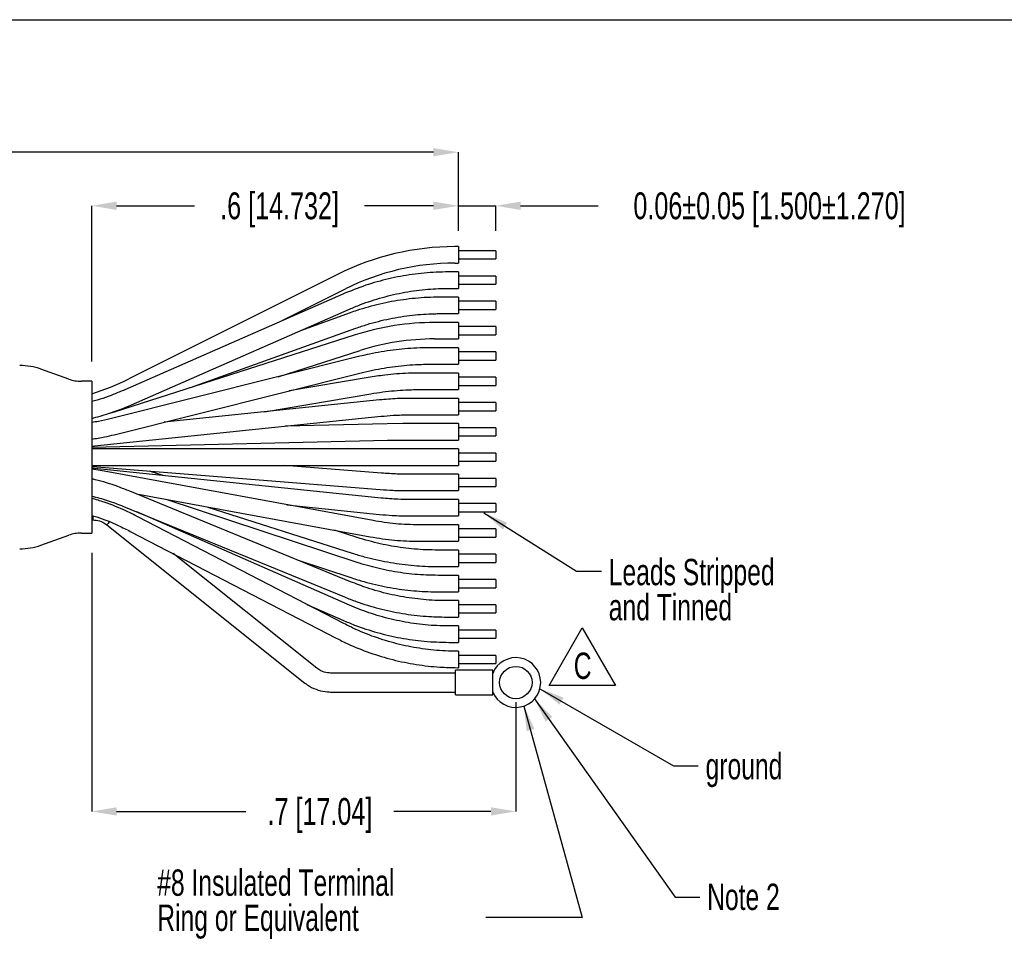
# Model space of a CAD drawing. Extents: x 897.4 to 914.4, y -8.5 to 2.5.
# Tile 36 of 36: x 908.2 to 911.3, y -0.5 to 2.5. Entities that reach past the tile are written whole.
import ezdxf

# ---------------------------------------------------------------- set-up
doc = ezdxf.new("R2010")
doc.units = 0
doc.header["$LTSCALE"] = 4
doc.header["$MEASUREMENT"] = 0
doc.layers.get('0').update_dxf_attribs({"linetype": 'CONTINUOUS'})
doc.layers.get('DEFPOINTS').update_dxf_attribs({"linetype": 'CONTINUOUS'})
doc.layers.add('SLD-0', color=179, linetype='CONTINUOUS')
doc.styles.add('SLDTEXTSTYLE0', font='TXT', dxfattribs={"width": 0.7})
doc.styles.get("Standard").update_dxf_attribs({"font": 'romans.shx'})
doc.dimstyles.new('SLDDIMSTYLE0', dxfattribs={"dimtxt": 0.084961, "dimasz": 0.07874, "dimexe": 0, "dimexo": 0.0625, "dimgap": 0.02124, "dimtad": 0, "dimtih": 1, "dimtoh": 1, "dimdec": 1, "dimlfac": 0.5, "dimrnd": 1e-09, "dimzin": 4, "dimdsep": 46, "dimtxsty": 'SLDTEXTSTYLE0', "dimsah": 1, "dimcen": 0.09, "dimadec": 0, "dimazin": 1, "dimtfac": 1, "dimtdec": 1, "dimtofl": 0, "dimtmove": 0, "dimatfit": 3, "dimfxl": 0, "dimfrac": 2, "dimtolj": 1, "dimtzin": 12, "dimarcsym": 0})
doc.dimstyles.new('SLDDIMSTYLE1', dxfattribs={"dimtxt": 0.084961, "dimasz": 0.07874, "dimexe": 0, "dimexo": 0.0625, "dimgap": 0.02124, "dimtad": 0, "dimtih": 1, "dimtoh": 1, "dimlfac": 0.5, "dimrnd": 1e-09, "dimdsep": 46, "dimtxsty": 'SLDTEXTSTYLE0', "dimsah": 1, "dimcen": 0.09, "dimadec": 0, "dimazin": 2, "dimtol": 1, "dimtp": 0.05, "dimtm": 0.05, "dimtfac": 1, "dimtmove": 0, "dimatfit": 0, "dimfxl": 0, "dimfrac": 2, "dimtolj": 1, "dimtzin": 0, "dimarcsym": 0})
doc.dimstyles.new('SLDDIMSTYLE2', dxfattribs={"dimtxt": 0.084961, "dimasz": 0.07874, "dimexe": 0, "dimexo": 0.0625, "dimgap": 0.02124, "dimtad": 0, "dimtih": 1, "dimtoh": 1, "dimdec": 1, "dimlfac": 0.5, "dimrnd": 1e-09, "dimzin": 4, "dimdsep": 46, "dimtxsty": 'SLDTEXTSTYLE0', "dimsah": 1, "dimcen": 0.09, "dimadec": 0, "dimazin": 1, "dimtfac": 1, "dimtdec": 1, "dimtofl": 0, "dimtmove": 0, "dimatfit": 3, "dimfxl": 0, "dimfrac": 2, "dimtolj": 1, "dimtzin": 12, "dimarcsym": 0})
doc.dimstyles.new('SLDDIMSTYLE4', dxfattribs={"dimtxt": 0.18, "dimasz": 0.07874, "dimexe": 0, "dimexo": 0.0625, "dimgap": 0, "dimtad": 0, "dimtih": 1, "dimtoh": 1, "dimdec": 0, "dimrnd": 1e-09, "dimzin": 0, "dimdsep": 46, "dimtxsty": 'Standard', "dimsah": 1, "dimcen": 0.09, "dimadec": 0, "dimazin": 0, "dimtfac": 0.07874, "dimtdec": 0, "dimtofl": 0, "dimtmove": 0, "dimatfit": 3, "dimfxl": 0, "dimfrac": 2, "dimtolj": 1, "dimtzin": 0, "dimarcsym": 0})

# ---------------------------------------------------------------- blocks, each defined once
blk = doc.blocks.new('*D21')
at = {"layer": 'DEFPOINTS', "color": 0}
for p in [(909.6856, 1.8773), (909.5675, 1.7481), (909.6856, 1.7351)]:
    blk.add_point(p, dxfattribs=at)
at = {"layer": 'SLD-0', "color": 0, "lineweight": -2}
for p, q in [((909.4888, 1.8773), (909.41, 1.8773)), ((909.5675, 1.8106), (909.5675, 1.8773)), ((909.5675, 1.8773), (909.6856, 1.8773)), ((909.6856, 1.7976), (909.6856, 1.8773)), ((909.7644, 1.8773), (910.0102, 1.8773))]:
    blk.add_line(p, q, dxfattribs=at)
at = {"layer": 'SLD-0', "color": 0}
for points in [[(909.4888, 1.8905), (909.4888, 1.8642), (909.5675, 1.8773)], [(909.7644, 1.8905), (909.7644, 1.8642), (909.6856, 1.8773)]]:
    blk.add_solid(points, dxfattribs=at)
at = {"layer": 'SLD-0', "color": 0, "insert": (910.5518, 1.9198), "char_height": 0.084961, "attachment_point": 2, "style": 'SLDTEXTSTYLE0'}
blk.add_mtext('\\A1;0.06±0.05 [1.500±1.270]', dxfattribs=at)
blk = doc.blocks.new('*D22')
at = {"layer": 'DEFPOINTS', "color": 0}
for p in [(909.5675, 2.0469), (909.5675, 1.7481), (902.8279, 1.6136)]:
    blk.add_point(p, dxfattribs=at)
at = {"layer": 'SLD-0', "color": 0, "lineweight": -2}
for p, q in [((902.8279, 1.6761), (902.8279, 2.0469)), ((902.9066, 2.0469), (906.6501, 2.0469)), ((909.4888, 2.0469), (906.7322, 2.0469)), ((909.5675, 1.8106), (909.5675, 2.0469))]:
    blk.add_line(p, q, dxfattribs=at)
at = {"layer": 'SLD-0', "color": 0}
for points in [[(902.9066, 2.06), (902.9066, 2.0338), (902.8279, 2.0469)], [(909.4888, 2.06), (909.4888, 2.0338), (909.5675, 2.0469)]]:
    blk.add_solid(points, dxfattribs=at)
at = {"layer": 'SLD-0', "color": 0, "insert": (906.6912, 2.0894), "char_height": 0.08496, "attachment_point": 2, "style": 'SLDTEXTSTYLE0'}
blk.add_mtext('\\A1;L', dxfattribs=at)
blk = doc.blocks.new('*D24')
at = {"layer": 'DEFPOINTS', "color": 0}
for p in [(909.5675, 1.8773), (909.5675, 1.7351), (908.4075, 1.3221)]:
    blk.add_point(p, dxfattribs=at)
at = {"layer": 'SLD-0', "color": 0, "lineweight": -2}
for p, q in [((908.4075, 1.3846), (908.4075, 1.8773)), ((908.4863, 1.8773), (908.7329, 1.8773)), ((909.4888, 1.8773), (909.271, 1.8773)), ((909.5675, 1.7976), (909.5675, 1.8773))]:
    blk.add_line(p, q, dxfattribs=at)
at = {"layer": 'SLD-0', "color": 0}
for points in [[(908.4863, 1.8905), (908.4863, 1.8642), (908.4075, 1.8773)], [(909.4888, 1.8905), (909.4888, 1.8642), (909.5675, 1.8773)]]:
    blk.add_solid(points, dxfattribs=at)
at = {"layer": 'SLD-0', "color": 0, "insert": (909.002, 1.9198), "char_height": 0.084961, "attachment_point": 2, "style": 'SLDTEXTSTYLE0'}
blk.add_mtext('\\A1;.6 [14.732]', dxfattribs=at)
blk = doc.blocks.new('*D25')
at = {"layer": 'DEFPOINTS', "color": 0}
for p in [(908.4075, 0.8421), (909.7493, 0.3691), (909.7493, -0.0387)]:
    blk.add_point(p, dxfattribs=at)
at = {"layer": 'SLD-0', "color": 0, "lineweight": -2}
for p, q in [((908.4075, 0.7796), (908.4075, -0.0387)), ((909.7493, 0.3066), (909.7493, -0.0387)), ((908.4863, -0.0387), (908.8952, -0.0387)), ((909.6706, -0.0387), (909.3639, -0.0387))]:
    blk.add_line(p, q, dxfattribs=at)
at = {"layer": 'SLD-0', "color": 0}
for points in [[(908.4863, -0.0256), (908.4863, -0.0518), (908.4075, -0.0387)], [(909.6706, -0.0256), (909.6706, -0.0518), (909.7493, -0.0387)]]:
    blk.add_solid(points, dxfattribs=at)
at = {"layer": 'SLD-0', "color": 0, "insert": (909.1296, 0.0038), "char_height": 0.084961, "attachment_point": 2, "style": 'SLDTEXTSTYLE0'}
blk.add_mtext('\\A1;.7 [17.04]', dxfattribs=at)
blk = doc.blocks.new('SW_NOTE_6')
at = {"layer": 'SLD-0', "color": 0, "attachment_point": 1, "style": 'SLDTEXTSTYLE0'}
for s, insert, char_height in [('Leads Stripped', (0.0232, 0.0391), 0.083333), ('and Tinned', (0.0232, -0.072), 0.08333)]:
    blk.add_mtext(s, dxfattribs=dict(at, insert=insert, char_height=char_height))
blk = doc.blocks.new('SW_NOTE_7')
at = {"layer": 'SLD-0', "color": 0}
for p, q in [((-0.0686, 0.0036), (0.0363, 0.1854)), ((0.0363, 0.1854), (0.1412, 0.0036)), ((0.1412, 0.0036), (-0.0686, 0.0036))]:
    blk.add_line(p, q, dxfattribs=at)
at = {"layer": 'SLD-0', "color": 0, "insert": (0.0378, 0.1074), "char_height": 0.0833, "attachment_point": 2, "style": 'SLDTEXTSTYLE0'}
blk.add_mtext('C', dxfattribs=at)
blk = doc.blocks.new('SW_NOTE_8')
at = {"layer": 'SLD-0', "color": 0, "char_height": 0.083333, "attachment_point": 1, "style": 'SLDTEXTSTYLE0'}
for s, insert in [('#8 Insulated Terminal', (-1.0394, 0.1516)), ('Ring or Equivalent', (-1.0394, 0.0405))]:
    blk.add_mtext(s, dxfattribs=dict(at, insert=insert))

msp = doc.modelspace()

# ---------------------------------------------------------------- linework, layer by layer
at = {"color": 7, "linetype": 'Continuous', "lineweight": 25}
for p, q in [((909.5675, 1.7481), (909.5564, 1.7481)), ((909.5675, 1.7481), (909.5675, 1.6961)), ((909.6856, 1.7351), (909.5675, 1.7351)), ((909.6856, 1.7351), (909.6856, 1.7221)), ((909.6856, 1.7221), (909.6856, 1.7091)), ((909.5564, 1.6961), (909.5675, 1.6961)), ((909.5675, 1.7091), (909.6856, 1.7091)), ((909.187, 1.6609), (908.5248, 1.3298)), ((909.5675, 1.6681), (909.5373, 1.6681)), ((909.5675, 1.6681), (909.5675, 1.6161)), ((909.6856, 1.6551), (909.5675, 1.6551)), ((909.6856, 1.6551), (909.6856, 1.6421)), ((909.5675, 1.6291), (909.6856, 1.6291)), ((909.6856, 1.6421), (909.6856, 1.6291)), ((909.202, 1.5979), (908.5122, 1.2952)), ((908.9995, 1.509), (909.2102, 1.6144)), ((909.5373, 1.6161), (909.5675, 1.6161)), ((909.5675, 1.5881), (909.5092, 1.5881)), ((909.5675, 1.5881), (909.5675, 1.5361)), ((909.6856, 1.5751), (909.5675, 1.5751)), ((909.6856, 1.5751), (909.6856, 1.5621)), ((909.6856, 1.5621), (909.6856, 1.5491)), ((908.5331, 1.2476), (909.2229, 1.5503)), ((909.2257, 1.5389), (909.0677, 1.4822)), ((909.5092, 1.5361), (909.5675, 1.5361)), ((909.5675, 1.5491), (909.6856, 1.5491)), ((909.5675, 1.5081), (909.4924, 1.5081)), ((909.5675, 1.5081), (909.5675, 1.4561)), ((909.6856, 1.4951), (909.5675, 1.4951)), ((909.6856, 1.4951), (909.6856, 1.4821)), ((909.2407, 1.4688), (908.4785, 1.2249)), ((908.7204, 1.3023), (909.2433, 1.4899)), ((909.5675, 1.4691), (909.6856, 1.4691)), ((909.6856, 1.4821), (909.6856, 1.4691)), ((909.4924, 1.4561), (909.5675, 1.4561)), ((908.9975, 1.3364), (909.2565, 1.4193)), ((909.5675, 1.4281), (909.4766, 1.4281)), ((909.5675, 1.4281), (909.5675, 1.3761)), ((909.6856, 1.4151), (909.5675, 1.4151)), ((909.6856, 1.4151), (909.6856, 1.4021)), ((909.6856, 1.4021), (909.6856, 1.3891)), ((909.2561, 1.4011), (908.4663, 1.2036)), ((909.4766, 1.3761), (909.5675, 1.3761)), ((909.5675, 1.3891), (909.6856, 1.3891)), ((908.3349, 1.3291), (908.2471, 1.3605)), ((908.4789, 1.1532), (909.2687, 1.3506)), ((909.5675, 1.3481), (909.4502, 1.3481)), ((909.5675, 1.3481), (909.5675, 1.2961)), ((908.4075, 1.3221), (908.3752, 1.3221)), ((908.4075, 1.3221), (908.4075, 1.0821)), ((909.2823, 1.334), (909.0322, 1.2915)), ((909.6856, 1.3351), (909.5675, 1.3351)), ((909.5675, 1.3091), (909.6856, 1.3091)), ((909.6856, 1.3351), (909.6856, 1.3221)), ((909.6856, 1.3221), (909.6856, 1.3091)), ((908.9546, 1.2255), (909.291, 1.2827)), ((909.4502, 1.2961), (909.5675, 1.2961)), ((909.3182, 1.2631), (908.6371, 1.1927)), ((909.5675, 1.2681), (909.4145, 1.2681)), ((909.5675, 1.2681), (909.5675, 1.2161)), ((909.6856, 1.2551), (909.5675, 1.2551)), ((909.6856, 1.2551), (909.6856, 1.2421)), ((908.4785, 1.2249), (908.4666, 1.2212)), ((909.4145, 1.2161), (909.5675, 1.2161)), ((909.5675, 1.2291), (909.6856, 1.2291)), ((909.6856, 1.2421), (909.6856, 1.2291)), ((908.4169, 1.1176), (909.3235, 1.2114)), ((909.3425, 1.1875), (909.0194, 1.18)), ((909.392, 1.1881), (909.3425, 1.1875)), ((909.5675, 1.1881), (909.392, 1.1881)), ((909.5675, 1.1881), (909.5675, 1.1361)), ((909.6856, 1.1751), (909.5675, 1.1751)), ((909.6856, 1.1751), (909.6856, 1.1621)), ((909.6856, 1.1621), (909.6856, 1.1491)), ((908.4075, 1.1136), (909.3437, 1.1355)), ((909.3437, 1.1355), (909.392, 1.1361)), ((909.392, 1.1361), (909.5675, 1.1361)), ((909.5675, 1.1491), (909.6856, 1.1491)), ((908.4075, 1.117), (908.4169, 1.1176)), ((908.4227, 1.1081), (908.4075, 1.1081)), ((909.3123, 1.1081), (908.4227, 1.1081)), ((909.4233, 1.1081), (909.3123, 1.1081)), ((909.5675, 1.1081), (909.4233, 1.1081)), ((909.5675, 1.1081), (909.5675, 1.0561)), ((909.6856, 1.0951), (909.5675, 1.0951)), ((909.6856, 1.0951), (909.6856, 1.0821)), ((908.4075, 1.0821), (908.4075, 0.8421)), ((909.5675, 1.0691), (909.6856, 1.0691)), ((909.6856, 1.0821), (909.6856, 1.0691)), ((908.4075, 1.0561), (908.4227, 1.0561)), ((908.4169, 1.0466), (908.4075, 1.0473)), ((908.4469, 1.0374), (908.4075, 1.0437)), ((908.4103, 1.0526), (909.3206, 0.9798)), ((909.3235, 0.9528), (908.4169, 1.0466)), ((908.4227, 1.0561), (909.3123, 1.0561)), ((909.2975, 0.8814), (908.4469, 1.0374)), ((908.6341, 1.0241), (908.59, 1.0382)), ((909.3248, 1.0316), (909.0186, 1.0561)), ((909.3123, 1.0561), (909.4233, 1.0561)), ((909.5675, 1.0281), (909.4126, 1.0281)), ((909.4233, 1.0561), (909.5675, 1.0561)), ((909.5675, 1.0281), (909.5675, 0.9761)), ((909.6856, 1.0151), (909.5675, 1.0151)), ((909.6856, 1.0151), (909.6856, 1.0021)), ((909.6856, 1.0021), (909.6856, 0.9891)), ((909.2267, 0.6879), (908.528, 0.9744)), ((908.5489, 0.9658), (909.2881, 0.8302)), ((909.4126, 0.9761), (909.5675, 0.9761)), ((909.5675, 0.9891), (909.6856, 0.9891)), ((909.2469, 0.7493), (908.643, 0.9486)), ((909.5675, 0.9481), (909.4145, 0.9481)), ((909.5675, 0.9481), (909.5675, 0.8961)), ((909.6856, 0.9351), (909.5675, 0.9351)), ((909.6856, 0.9351), (909.6856, 0.9221)), ((908.5083, 0.9263), (909.207, 0.6398)), ((909.2229, 0.614), (908.5501, 0.9092)), ((908.7754, 0.9243), (909.2315, 0.7783)), ((909.0247, 0.9314), (909.3182, 0.9011)), ((909.5675, 0.9091), (909.6856, 0.9091)), ((909.6856, 0.9221), (909.6856, 0.9091)), ((908.4075, 0.8833), (908.4118, 0.8833)), ((909.2052, 0.5556), (908.5538, 0.8935)), ((909.4145, 0.8961), (909.5675, 0.8961)), ((908.3752, 0.8421), (908.4075, 0.8421)), ((908.4555, 0.868), (909.0823, 0.3675)), ((908.5298, 0.8474), (909.1813, 0.5094)), ((909.2473, 0.8279), (909.1752, 0.851)), ((909.5675, 0.8681), (909.4436, 0.8681)), ((909.5675, 0.8681), (909.5675, 0.8161)), ((909.6856, 0.8551), (909.5675, 0.8551)), ((909.6856, 0.8551), (909.6856, 0.8421)), ((909.6856, 0.8421), (909.6856, 0.8291)), ((908.2471, 0.8038), (908.3349, 0.8351)), ((909.4436, 0.8161), (909.5675, 0.8161)), ((909.5675, 0.8291), (909.6856, 0.8291)), ((909.5675, 0.7881), (909.5032, 0.7881)), ((909.5675, 0.7881), (909.5675, 0.7361)), ((909.1197, 0.4144), (908.6658, 0.7769)), ((909.061, 0.7559), (909.2306, 0.6999)), ((909.6856, 0.7751), (909.5675, 0.7751)), ((909.5675, 0.7491), (909.6856, 0.7491)), ((909.6856, 0.7751), (909.6856, 0.7621)), ((909.6856, 0.7621), (909.6856, 0.7491)), ((909.5032, 0.7361), (909.5675, 0.7361)), ((909.5675, 0.7081), (909.5041, 0.7081)), ((909.5675, 0.7081), (909.5675, 0.6561)), ((909.6856, 0.6951), (909.5675, 0.6951)), ((909.6856, 0.6951), (909.6856, 0.6821)), ((909.5041, 0.6561), (909.5675, 0.6561)), ((909.5675, 0.6691), (909.6856, 0.6691)), ((909.6856, 0.6821), (909.6856, 0.6691)), ((909.5675, 0.6281), (909.5314, 0.6281)), ((909.5675, 0.6281), (909.5675, 0.5761)), ((909.0886, 0.6161), (909.202, 0.5664)), ((909.6856, 0.6151), (909.5675, 0.6151)), ((909.6856, 0.6151), (909.6856, 0.6021)), ((909.6856, 0.6021), (909.6856, 0.5891)), ((909.5314, 0.5761), (909.5675, 0.5761)), ((909.5675, 0.5891), (909.6856, 0.5891)), ((909.5675, 0.5481), (909.5373, 0.5481)), ((909.5675, 0.5481), (909.5675, 0.4961)), ((909.6856, 0.5351), (909.5675, 0.5351)), ((909.6856, 0.5351), (909.6856, 0.5221)), ((909.5675, 0.5091), (909.6856, 0.5091)), ((909.6856, 0.5221), (909.6856, 0.5091)), ((909.5373, 0.4961), (909.5675, 0.4961)), ((909.5675, 0.4681), (909.5643, 0.4681)), ((909.5675, 0.4681), (909.5675, 0.4161)), ((909.6856, 0.4551), (909.5675, 0.4551)), ((909.6856, 0.4551), (909.6856, 0.4421)), ((909.6856, 0.4421), (909.6856, 0.4291)), ((909.6761, 0.4085), (909.558, 0.4085)), ((909.558, 0.3297), (909.558, 0.4085)), ((909.5643, 0.4161), (909.5675, 0.4161)), ((909.5675, 0.4291), (909.6856, 0.4291)), ((909.6761, 0.3297), (909.6761, 0.4085)), ((909.558, 0.3991), (909.1634, 0.3991)), ((909.1634, 0.3391), (909.558, 0.3391)), ((909.558, 0.3297), (909.6761, 0.3297))]:
    msp.add_line(p, q, dxfattribs=at)
at = {"color": 8, "linetype": 'Continuous', "lineweight": 25}
msp.add_line((908.4118, 0.8833), (908.4118, 0.896), dxfattribs=at)
at = {"color": 7, "linetype": 'Continuous', "lineweight": 25}
msp.add_circle((909.7493, 0.3691), 0.0512, dxfattribs=at)
for centre, radius, start, end in [((909.5564, 0.9221), 0.826, 90, 116.5651), ((909.5564, 0.9221), 0.774, 90, 116.565), ((909.4924, 0.6821), 0.826, 90, 107.7447), ((909.4924, 0.6821), 0.774, 90, 107.7447), ((908.1798, 1.1721), 0.2, 70.3461, 90), ((908.3752, 1.4421), 0.12, 250.3463, 270), ((908.1787, 2.0221), 0.774, 287.1981, 296.5651), ((908.3752, 0.7221), 0.12, 90, 109.6538), ((908.1798, 0.9921), 0.2, 270, 289.6539), ((909.7493, 0.3691), 0.0787, 201.5652, 158.4348)]:
    msp.add_arc(centre, radius, start, end, dxfattribs=at)
at = {"color": 8, "linetype": 'Continuous', "lineweight": 25}
msp.add_arc((908.3718, 0.949), 0.1165, 315.9415, 321.8493, dxfattribs=at)
at = {"color": 7, "linetype": 'Continuous', "lineweight": 25}
for points, knots in [([(909.5373, 1.6681), (909.5238, 1.6679), (909.4851, 1.6674), (909.4214, 1.6612), (909.347, 1.6473), (909.2733, 1.6269), (909.226, 1.6076), (909.202, 1.5979)], [0, 0, 0, 0, 0.117123, 0.336461, 0.555788, 0.775009, 1, 1, 1, 1]), ([(909.2229, 1.5503), (909.2345, 1.5551), (909.2686, 1.5695), (909.327, 1.5885), (909.3984, 1.6048), (909.4688, 1.6144), (909.5152, 1.6156), (909.5373, 1.6161)], [0, 0, 0, 0, 0.116904, 0.342989, 0.569277, 0.795657, 1, 1, 1, 1]), ([(909.5092, 1.5881), (909.4957, 1.5879), (909.457, 1.5874), (909.3933, 1.5812), (909.3189, 1.5674), (909.2632, 1.552), (909.2326, 1.5413), (909.2257, 1.5389)], [0, 0, 0, 0, 0.139739, 0.401491, 0.663194, 0.924709, 1, 1, 1, 1]), ([(909.2433, 1.4899), (909.2552, 1.494), (909.2902, 1.506), (909.3498, 1.521), (909.4209, 1.5322), (909.4743, 1.5359), (909.5033, 1.5361), (909.5092, 1.5361)], [0, 0, 0, 0, 0.139472, 0.409163, 0.67912, 0.935003, 1, 1, 1, 1]), ([(909.4766, 1.4281), (909.4632, 1.4279), (909.4245, 1.4274), (909.3609, 1.4217), (909.3008, 1.4117), (909.2662, 1.4035), (909.2561, 1.4011)], [0, 0, 0, 0, 0.180932, 0.520801, 0.859982, 1, 1, 1, 1]), ([(909.2687, 1.3506), (909.281, 1.3535), (909.3169, 1.362), (909.3775, 1.3714), (909.4348, 1.3757), (909.4679, 1.376), (909.4766, 1.3761)], [0, 0, 0, 0, 0.179893, 0.527315, 0.875643, 1, 1, 1, 1]), ([(909.4502, 1.3481), (909.4368, 1.3479), (909.3982, 1.3475), (909.342, 1.3432), (909.2997, 1.3367), (909.2823, 1.334)], [0, 0, 0, 0, 0.238203, 0.686738, 1, 1, 1, 1]), ([(908.5122, 1.2952), (908.5006, 1.2904), (908.4664, 1.2762), (908.4314, 1.2634), (908.4076, 1.258), (908.4075, 1.258)], [0, 0, 0, 0, 0.340113, 0.997872, 1, 1, 1, 1]), ([(909.291, 1.2827), (909.3035, 1.2847), (909.34, 1.2904), (909.3931, 1.2952), (909.4338, 1.2959), (909.4502, 1.2961)], [0, 0, 0, 0, 0.236898, 0.693234, 1, 1, 1, 1]), ([(908.4075, 1.2048), (908.4253, 1.2095), (908.4682, 1.2207), (908.5092, 1.2377), (908.5331, 1.2476)], [0, 0, 0, 0, 0.415602, 1, 1, 1, 1]), ([(909.4145, 1.2681), (909.4011, 1.268), (909.3689, 1.2676), (909.3369, 1.2648), (909.3182, 1.2631)], [0, 0, 0, 0, 0.417135, 1, 1, 1, 1]), ([(909.3235, 1.2114), (909.3361, 1.2126), (909.3664, 1.2154), (909.3968, 1.2158), (909.4145, 1.2161)], [0, 0, 0, 0, 0.416746, 1, 1, 1, 1]), ([(908.4663, 1.2036), (908.4541, 1.2006), (908.4347, 1.1958), (908.4149, 1.1929), (908.4075, 1.1918)], [0, 0, 0, 0, 0.629362, 1, 1, 1, 1]), ([(908.4075, 1.1391), (908.4213, 1.1412), (908.4453, 1.1449), (908.4688, 1.1507), (908.4789, 1.1532)], [0, 0, 0, 0, 0.571758, 1, 1, 1, 1]), ([(909.4126, 1.0281), (909.3999, 1.0282), (909.3706, 1.0285), (909.3413, 1.0305), (909.3248, 1.0316)], [0, 0, 0, 0, 0.434716, 1, 1, 1, 1]), ([(908.528, 0.9744), (908.5156, 0.9793), (908.4797, 0.9932), (908.4394, 1.0066), (908.4112, 1.0124), (908.4075, 1.0131)], [0, 0, 0, 0, 0.31689, 0.911902, 1, 1, 1, 1]), ([(909.3206, 0.9798), (909.3339, 0.9788), (909.3646, 0.9767), (909.3953, 0.9763), (909.4126, 0.9761)], [0, 0, 0, 0, 0.43394, 1, 1, 1, 1]), ([(908.4075, 0.9592), (908.424, 0.9549), (908.4582, 0.946), (908.4912, 0.933), (908.5083, 0.9263)], [0, 0, 0, 0, 0.479448, 1, 1, 1, 1]), ([(908.5538, 0.8935), (908.5418, 0.8995), (908.5072, 0.9168), (908.4585, 0.937), (908.4209, 0.9478), (908.4075, 0.9516)], [0, 0, 0, 0, 0.255861, 0.735127, 1, 1, 1, 1]), ([(909.4145, 0.9481), (909.4018, 0.9483), (909.3715, 0.9486), (909.3412, 0.9512), (909.3235, 0.9528)], [0, 0, 0, 0, 0.417167, 1, 1, 1, 1]), ([(908.4075, 0.8975), (908.4129, 0.896), (908.4418, 0.8878), (908.4827, 0.8707), (908.5172, 0.8536), (908.5298, 0.8474)], [0, 0, 0, 0, 0.127273, 0.679799, 1, 1, 1, 1]), ([(908.4118, 0.8833), (908.415, 0.8832), (908.4255, 0.8827), (908.441, 0.8781), (908.4512, 0.8709), (908.4555, 0.868)], [0, 0, 0, 0, 0.203992, 0.670297, 1, 1, 1, 1]), ([(909.4436, 0.8681), (909.431, 0.8683), (909.394, 0.8688), (909.3451, 0.8733), (909.3093, 0.8794), (909.2975, 0.8814)], [0, 0, 0, 0, 0.258162, 0.756074, 1, 1, 1, 1]), ([(909.3182, 0.9011), (909.3315, 0.8998), (909.3636, 0.8969), (909.3958, 0.8964), (909.4145, 0.8961)], [0, 0, 0, 0, 0.416782, 1, 1, 1, 1]), ([(909.5032, 0.7881), (909.4906, 0.7883), (909.4535, 0.7888), (909.3924, 0.7945), (909.3193, 0.8069), (909.2717, 0.8208), (909.2473, 0.8279)], [0, 0, 0, 0, 0.146097, 0.427284, 0.7079, 1, 1, 1, 1]), ([(909.2881, 0.8302), (909.3014, 0.828), (909.3395, 0.8216), (909.3915, 0.8169), (909.4302, 0.8163), (909.4436, 0.8161)], [0, 0, 0, 0, 0.257866, 0.741818, 1, 1, 1, 1]), ([(909.2315, 0.7783), (909.2443, 0.7745), (909.2811, 0.7632), (909.3433, 0.7494), (909.4169, 0.7393), (909.4704, 0.7363), (909.4988, 0.7361), (909.5032, 0.7361)], [0, 0, 0, 0, 0.14501, 0.418062, 0.69193, 0.951834, 1, 1, 1, 1]), ([(909.5041, 0.7081), (909.4914, 0.7083), (909.4544, 0.7088), (909.3932, 0.7145), (909.3226, 0.7273), (909.2741, 0.7404), (909.2495, 0.7484), (909.2469, 0.7493)], [0, 0, 0, 0, 0.145101, 0.424696, 0.703891, 0.967758, 1, 1, 1, 1]), ([(909.5314, 0.6281), (909.5187, 0.6283), (909.4817, 0.6288), (909.4205, 0.6347), (909.3486, 0.648), (909.2838, 0.6659), (909.2439, 0.6813), (909.2267, 0.6879)], [0, 0, 0, 0, 0.121403, 0.355595, 0.58958, 0.823133, 1, 1, 1, 1]), ([(909.2306, 0.6999), (909.2433, 0.6959), (909.2801, 0.6844), (909.3423, 0.6701), (909.4159, 0.6595), (909.47, 0.6563), (909.499, 0.6561), (909.5041, 0.6561)], [0, 0, 0, 0, 0.144294, 0.415575, 0.68748, 0.94543, 1, 1, 1, 1]), ([(909.207, 0.6398), (909.2195, 0.6349), (909.2553, 0.6208), (909.3164, 0.6023), (909.3904, 0.5867), (909.4623, 0.5777), (909.5094, 0.5766), (909.5314, 0.5761)], [0, 0, 0, 0, 0.120747, 0.347468, 0.574658, 0.802132, 1, 1, 1, 1]), ([(909.5373, 0.5481), (909.5246, 0.5483), (909.4876, 0.5488), (909.4263, 0.5549), (909.3544, 0.5686), (909.2862, 0.588), (909.2432, 0.6056), (909.2229, 0.614)], [0, 0, 0, 0, 0.117139, 0.343472, 0.569786, 0.795973, 1, 1, 1, 1]), ([(909.202, 0.5664), (909.2144, 0.5611), (909.25, 0.5461), (909.3108, 0.5262), (909.3845, 0.5091), (909.4602, 0.4982), (909.5113, 0.4968), (909.5373, 0.4961)], [0, 0, 0, 0, 0.116929, 0.336009, 0.555272, 0.774628, 1, 1, 1, 1]), ([(909.5643, 0.4681), (909.5516, 0.4683), (909.5146, 0.4688), (909.4534, 0.4749), (909.3813, 0.4886), (909.311, 0.5092), (909.2523, 0.5321), (909.2179, 0.5493), (909.2052, 0.5556)], [0, 0, 0, 0, 0.101556, 0.297823, 0.494093, 0.690283, 0.886366, 1, 1, 1, 1]), ([(909.1813, 0.5094), (909.1933, 0.5034), (909.2278, 0.4861), (909.2872, 0.4624), (909.3597, 0.4404), (909.4339, 0.4253), (909.5023, 0.4173), (909.5459, 0.4165), (909.5643, 0.4161)], [0, 0, 0, 0, 0.101381, 0.291284, 0.48133, 0.67145, 0.861621, 1, 1, 1, 1]), ([(909.1634, 0.3991), (909.1602, 0.3992), (909.1497, 0.3997), (909.1342, 0.4043), (909.124, 0.4114), (909.1197, 0.4144)], [0, 0, 0, 0, 0.203993, 0.670296, 1, 1, 1, 1]), ([(909.0823, 0.3675), (909.0871, 0.364), (909.0999, 0.3546), (909.124, 0.3441), (909.147, 0.3395), (909.1602, 0.3392), (909.1634, 0.3391)], [0, 0, 0, 0, 0.203732, 0.546356, 0.889496, 1, 1, 1, 1])]:
    msp.add_open_spline(points, degree=3, knots=knots, dxfattribs=at)
at = {"layer": 'DEFPOINTS'}
msp.add_lwpolyline([(914.4093, -8.5339), (897.4093, -8.5339), (897.4093, 2.4661), (914.4093, 2.4661)], close=True, dxfattribs=at)

# ---------------------------------------------------------------- block references
at = {"layer": 'SLD-0'}
for name, p in [('SW_NOTE_6', (910.02, 0.7212)), ('SW_NOTE_7', (909.9229, 0.3564)), ('SW_NOTE_8', (909.6543, -0.3739))]:
    msp.add_blockref(name, p, dxfattribs=at)

# ---------------------------------------------------------------- texts
at = {"layer": 'SLD-0', "char_height": 0.08333, "attachment_point": 1, "style": 'SLDTEXTSTYLE0'}
for s, insert in [('ground', (910.3496, 0.1462)), ('Note 2', (910.3545, -0.2671))]:
    msp.add_mtext(s, dxfattribs=dict(at, insert=insert))

# ---------------------------------------------------------------- dimensions: what is measured, and where the dimension line sits
at = {"layer": 'SLD-0'}
dim = msp.add_linear_dim(base=(909.5675, 2.0469), p1=(902.8279, 1.6136), p2=(909.5675, 1.7481), text='L', dimstyle='SLDDIMSTYLE2', dxfattribs=at)
dim.commit()
dim.dimension.update_dxf_attribs({"geometry": '*D22', "text_midpoint": (906.6912, 2.0469), "dimtype": 160})
for base, p1, p2, dimstyle, picture, middle in [((909.5675, 1.8773), (908.4075, 1.3221), (909.5675, 1.7351), 'SLDDIMSTYLE2', '*D24', (909.002, 1.8773)), ((909.6856, 1.8773), (909.5675, 1.7481), (909.6856, 1.7351), 'SLDDIMSTYLE1', '*D21', (910.5518, 1.8773)), ((909.7493, -0.0387), (908.4075, 0.8421), (909.7493, 0.3691), 'SLDDIMSTYLE0', '*D25', (909.1296, -0.0387))]:
    dim = msp.add_linear_dim(base=base, p1=p1, p2=p2, dimstyle=dimstyle, dxfattribs=at)
    dim.commit()
    dim.dimension.update_dxf_attribs({"geometry": picture, "text_midpoint": middle, "dimtype": 160})

# ---------------------------------------------------------------- leaders
for points in [[(909.6485, 0.9059), (909.9413, 0.7212), (910.02, 0.7212)], [(909.8256, 0.3495), (910.2477, 0.106), (910.3264, 0.106)], [(909.8085, 0.3172), (910.2529, -0.3096), (910.3316, -0.3096)], [(909.7751, 0.2947), (909.9589, -0.3739), (909.6543, -0.3739)]]:
    msp.add_leader(points, dimstyle='SLDDIMSTYLE4', dxfattribs=at)

doc.saveas('drawing.dxf')
